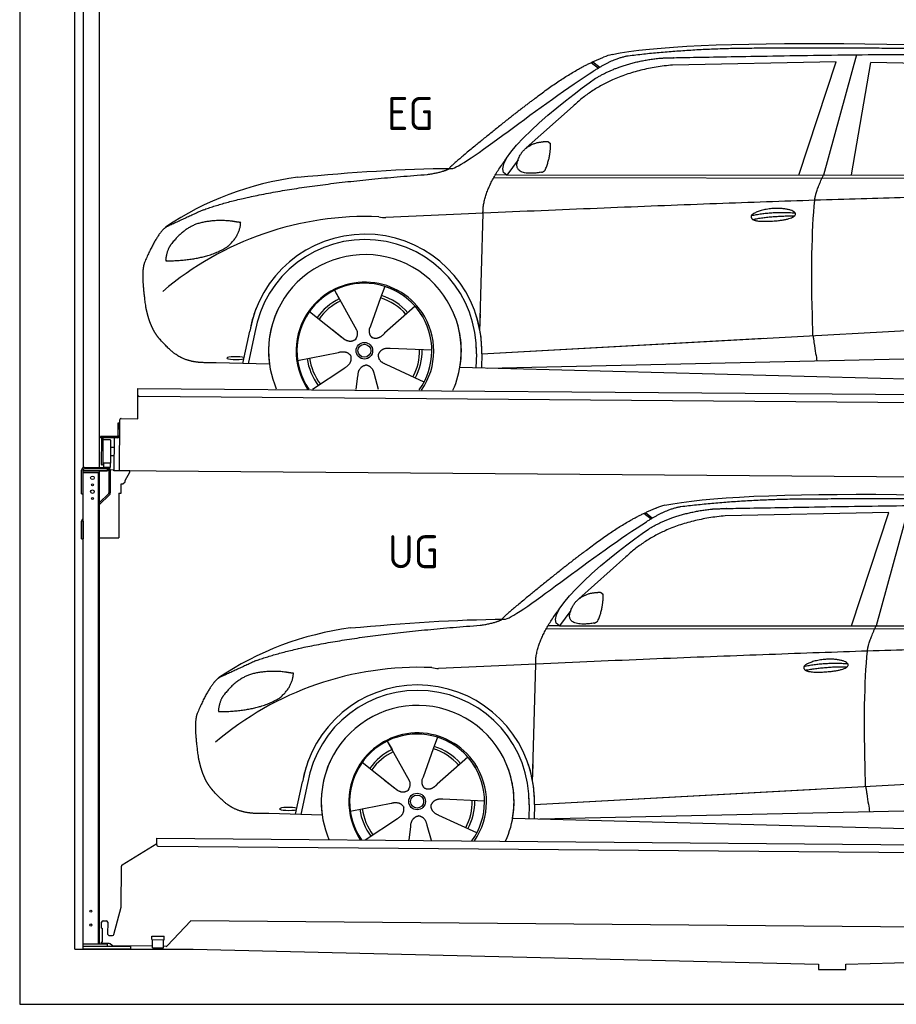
# Model space of a CAD drawing. Header units: millimetres. Extents: x -411 to 6777, y 0 to 6477.
# Tile 1 of 6: x 0 to 3183, y 0 to 3576. Entities that reach past the tile are written whole.
import ezdxf

# ---------------------------------------------------------------- set-up
doc = ezdxf.new("R2010")
doc.units = ezdxf.units.MM
for name, color, linetype, lineweight in [('car', 10, 'Continuous', 25), ('Logo', 7, 'Continuous', 25), ('Plattform', 7, 'Continuous', 25), ('Ständer hinten', 7, 'Continuous', 25)]:
    doc.layers.add(name, color=color, linetype=linetype, lineweight=lineweight)
doc.styles.get("Standard").update_dxf_attribs({"font": 'ISOCP.SHX'})

# ---------------------------------------------------------------- blocks, each defined once
blk = doc.blocks.new('UG Plattfrom Gl550')
at = {"layer": 'Plattform'}
for p, q in [((371.8, 506.3), (498.1, 583.5)), ((498.1, 578.8), (498.2, 597.8)), ((498.2, 597.8), (498.3, 603.8)), ((498.3, 603.8), (5435.1, 560.7)), ((5429.8, 530.7), (503, 573.7)), ((368.7, 352.3), (369.4, 502.1)), ((342.2, 253.9), (368.7, 352.3)), ((297.4, 276.5), (297.6, 298.5)), ((302.6, 303.5), (314.6, 303.4)), ((319.6, 298.3), (319.2, 255.3)), ((621.4, 302.7), (535.3, 212)), ((5347, 261.5), (621.4, 302.7)), ((297.4, 276.5), (299.7, 276.5)), ((299.7, 276.5), (299.3, 225.5)), ((296.9, 220.5), (297, 225.5)), ((325.2, 220.3), (296.9, 220.5)), ((299.3, 225.5), (297, 225.5)), ((324.2, 250.3), (337.3, 250.2)), ((335.5, 213.3), (328.3, 219.2)), ((479.6, 234.9), (479.7, 247.9)), ((479.6, 234.9), (524.6, 234.5)), ((479.7, 247.9), (524.7, 247.5)), ((481.8, 204.9), (482.1, 234.9)), ((521.8, 204.6), (522.1, 234.6)), ((524.6, 234.5), (524.7, 247.5)), ((481.8, 210.9), (338.6, 212.2)), ((481.8, 204.9), (521.8, 204.6)), ((531.7, 210.5), (521.8, 210.6))]:
    blk.add_line(p, q, dxfattribs=at)
for centre, start, end in [((503.1, 578.7), 179.5, 269.5), ((374.4, 502.1), 121.4261, 179.5), ((302.6, 298.5), 89.5, 179.5), ((314.6, 298.4), 359.5, 89.5), ((324.2, 255.3), 179.5, 269.5), ((337.4, 255.2), 269.5, 344.9258), ((325.1, 215.3), 50.8402, 89.5), ((338.6, 217.2), 230.8402, 269.5), ((531.7, 215.5), 269.5, 316.4902)]:
    blk.add_arc(centre, 5, start, end, dxfattribs=at)
blk = doc.blocks.new('Palette EG Gl550')
at = {"layer": 'Plattform'}
for p, q in [((428.6, 2127), (429.5, 2237)), ((429.5, 2237), (5467.3, 2198)), ((5462.1, 2168), (434.2, 2207)), ((356.5, 2110.3), (356.1, 2064.3)), ((363.5, 2110.2), (356.5, 2110.3)), ((358.1, 2063.3), (358.5, 2110.3)), ((362.6, 1937.5), (363.6, 2122.5)), ((368.6, 2127.5), (428.6, 2127)), ((354.1, 2062.3), (292.8, 2062.8)), ((293.1, 2062.8), (293.1, 2057.8)), ((293.1, 2060.8), (355.1, 2060.3)), ((355.1, 2057.3), (293.1, 2057.8)), ((297.3, 1960.5), (298, 2054.5)), ((302, 2054.5), (301.3, 1960.5)), ((330, 2049.4), (329.3, 1965.2)), ((342.6, 2057.4), (341.7, 1937.7)), ((355.1, 2057.3), (355.1, 2060.3)), ((363.1, 2063.2), (358.1, 2063.3)), ((358.2, 2063.3), (363.1, 2063.2)), ((342.3, 2021.9), (329.8, 2022.3)), ((342.1, 1991.7), (329.5, 1991.8)), ((328.9, 1965), (303.9, 1965)), ((303.9, 1965), (303.9, 1950)), ((328.9, 1965), (303.9, 1965)), ((303.9, 1965), (303.9, 1950)), ((303.9, 1950), (328.9, 1950)), ((328.9, 1950), (303.9, 1950)), ((328.9, 1965), (328.9, 1950)), ((328.9, 1965), (328.9, 1950)), ((5465, 1898), (341.7, 1937.7))]:
    blk.add_line(p, q, dxfattribs=at)
for centre, radius, start, end in [((434.3, 2212), 5, 179.556, 269.556), ((368.6, 2122.5), 5, 89.556, 179.556), ((300, 2054.5), 2, 359.3444, 179.3444), ((302.4, 2050.4), 0.4, 179.3444, 271.7264), ((313.4, 1723.4), 326.8, 87.1681, 91.938), ((329.6, 2049.4), 0.4, 359.3444, 86.9565), ((354.1, 2064.3), 2.01, 269.7445, 359.3674), ((355.1, 2063.3), 3, 269.7663, 359.5554), ((355.1, 2063.3), 6, 269.556, 359.556), ((355.1, 2063.3), 6, 269.5566, 359.5553), ((299.3, 1960.5), 2, 179.3444, 359.3444), ((301.7, 1964.6), 0.4, 86.9623, 179.3444), ((302.7, 1973.3), 8.39, 263.3001, 278.0521), ((328.9, 1965.2), 0.4, 267.6536, 359.3444)]:
    blk.add_arc(centre, radius, start, end, dxfattribs=at)
blk = doc.blocks.new('Ständer hinten')
at = {"layer": 'Ständer hinten'}
for p, q in [((229.9, 4962), (229.9, 1948.6)), ((229.9, 4962), (289.9, 4962)), ((289.9, 1950), (289.9, 4962)), ((289.9, 4842), (312.9, 4842)), ((312.9, 4842), (312.9, 4590.7)), ((312.9, 4500.8), (312.9, 4340.7)), ((312.9, 4340.7), (289.9, 4341)), ((230, 1940), (230, 1937)), ((230, 1937), (318.9, 1937)), ((318.9, 1945), (235, 1945)), ((318.9, 1945), (318.9, 1937))]:
    blk.add_line(p, q, dxfattribs=at)
blk = doc.blocks.new('Ständer_hinten_GT175')
at = {"layer": 'Ständer hinten'}
for p, q in [((225, 1854), (225, 1940)), ((230, 200), (230, 1940)), ((319, 1937), (230, 1937)), ((230, 1932), (290, 1932)), ((235, 1950), (319, 1950)), ((319, 1945), (235, 1945)), ((285, 1932), (285, 218)), ((290, 218), (290, 1937)), ((319, 1937), (319, 1945)), ((324, 1940), (324, 1857.2)), ((329, 1940), (328.9, 1857.1)), ((341.8, 1939.5), (329, 1940.6)), ((341.8, 1937.7), (341.8, 1939.5)), ((399.8, 1937.2), (341.8, 1937.7)), ((383, 1901.9), (399.7, 1932.7)), ((399.7, 1932.7), (399.8, 1937.2)), ((374, 1890.5), (382.9, 1897.4)), ((382.9, 1897.4), (383, 1897.8)), ((383, 1897.8), (383, 1901.9)), ((369, 1857), (369, 1890.5)), ((369, 1890.5), (374, 1890.5)), ((225, 1854), (230, 1854)), ((290, 1822.1), (322.5, 1853.6)), ((325.9, 1850), (290, 1815.2)), ((360, 1856.3), (369, 1857)), ((360, 1856.3), (360, 1694)), ((230, 1754.9), (225, 1754.9)), ((225, 1690), (225, 1754.9)), ((228.1, 1762.1), (230, 1764)), ((230, 1754.9), (230, 1690)), ((225, 1690), (230, 1690)), ((290, 1694), (360, 1694)), ((319, 218), (230, 218)), ((319, 210), (319, 218)), ((404, 210), (230, 210)), ((404, 200), (230, 200)), ((404, 200), (404, 210))]:
    blk.add_line(p, q, dxfattribs=at)
for centre, radius in [((264, 1912), 6.5), ((264, 1862), 6.5), ((264, 1887), 3.7), ((264, 1837), 3.7), ((258.6, 338), 3.7), ((258.6, 288), 3.7)]:
    blk.add_circle(centre, radius, dxfattribs=at)
for centre, radius, start, end in [((235, 1940), 10, 90, 180), ((235, 1940), 5, 90, 180), ((319, 1940), 10, 0.0086, 89.9915), ((319, 1940), 5, 0, 90), ((319, 1857.2), 5, 314.0428, 0), ((318.9, 1857.1), 10, 314.1186, 0), ((235, 1754.9), 10, 134.1186, 180)]:
    blk.add_arc(centre, radius, start, end, dxfattribs=at)
blk = doc.blocks.new('Car_EG')
at = {"layer": 'car'}
for p, q in [((3037.9, 3448.8), (2918.5, 3011.9)), ((2075.4, 3420.6), (2101.4, 3400.1)), ((2081.3, 3423.3), (2106.7, 3403.2)), ((2964.5, 3423), (2370.7, 3411.1)), ((2828.5, 3011.9), (2964.5, 3423)), ((3020.2, 3012), (3091, 3421.1)), ((3792.6, 3404.8), (3091, 3421.1)), ((2009.8, 3262.5), (1839, 3110.1)), ((1809.4, 3067), (1768.3, 3011.3)), ((1768.3, 3011.3), (1727, 3012.4)), ((1768.3, 3011.3), (4420.2, 3012.7)), ((1721.3, 3002.4), (4364.6, 2999.2)), ((1671.2, 2447.6), (1682.3, 2873.1)), ((1143.3, 2593.6), (1160.5, 2562.6)), ((1143.5, 2593.6), (1222.8, 2449.9)), ((1325.6, 2607.3), (1310.5, 2565.6)), ((1310.5, 2565.6), (1273.2, 2462.5)), ((1052.3, 2516.4), (1171, 2422.3)), ((1435.9, 2535.1), (1325, 2437)), ((1671.2, 2447.6), (1672.8, 2508.3)), ((810, 2327.3), (835.6, 2444.9)), ((854.1, 2439.5), (829.5, 2326.7)), ((1133.8, 2451.8), (1180.1, 2415.1)), ((1273.2, 2462.5), (1269.4, 2452.2)), ((1677.7, 2363), (3547.7, 2465.1)), ((1677.7, 2363), (2701.8, 2419)), ((1009, 2338.8), (1157.7, 2367.7)), ((1496.5, 2375.5), (1345.2, 2381.8)), ((1658.1, 2362.4), (1656.8, 2312)), ((1677.7, 2363), (1676.5, 2311.5)), ((907, 2324.7), (712.8, 2329.9)), ((1697, 2310.9), (3582.9, 2352.3)), ((1063.5, 2234.5), (1180.5, 2312.2)), ((1468.3, 2259.5), (1331, 2323.5)), ((1598.6, 2313.5), (3647.1, 2260.1)), ((1222.2, 2233.1), (1228.3, 2282.6)), ((1303.4, 2232.4), (1288.2, 2287.1))]:
    blk.add_line(p, q, dxfattribs=at)
for radius in [30.1, 23.6]:
    blk.add_circle((1251.5, 2373.8), radius, dxfattribs=at)
for centre, radius, start, end in [((2188.5, 3279.2), 174.5, 102.3489, 113.0153), ((1156.1, 1891.5), 1122.3, 97.5147, 123.9129), ((1259.2, 1720.1), 1141.2, 87.724, 130.3913), ((1332, 2974.5), 117.4, 256.4608, 268.6636), ((1253.6, 2372.9), 424.2, 10.1481, 170.2223), ((1253.4, 2372.7), 404.8, 358.5419, 170.499), ((1253.6, 2372.9), 350, 350.2258, 187.9239), ((1251.5, 2373.8), 245, 51.7123, 188.2101), ((1253.6, 2372.9), 250, 34.003, 143.5989), ((1251.5, 2373.8), 245, 30.221, 72.4019), ((1251.5, 2373.8), 209.6, 115.7372, 144.8747), ((1251.5, 2373.8), 200.6, 115.5705, 145.0215), ((1251.5, 2373.8), 200.6, 41.1155, 72.9111), ((1251.5, 2373.8), 209.6, 41.1302, 72.8747), ((1253.6, 2372.9), 424.2, 158.9384, 170.2223), ((1253.6, 2372.9), 350, 154.4856, 203.0931), ((1253.6, 2372.9), 350, 154.4856, 157.347), ((1253.6, 2372.9), 250, 143.5989, 213.5789), ((1251.5, 2373.8), 245, 144.4019, 214.6129), ((1253.6, 2372.9), 250, 143.5989, 147.9713), ((1251.5, 2373.8), 245, 143.0042, 147.4925), ((1251.5, 2373.8), 200.6, 41.1155, 44.3784), ((1251.5, 2373.8), 245, 324.3871, 34.5977), ((1253.6, 2372.9), 250, 325.4211, 34.003), ((1253.6, 2372.9), 250, 29.7422, 34.003), ((1253.6, 2372.9), 350, 350.2258, 23.1163), ((1253.6, 2372.9), 424.2, 358.6661, 18.6635), ((1253.6, 2372.9), 350, 335.9069, 11.3993), ((1253.6, 2372.9), 404.6, 358.5068, 9.6777), ((1253.6, 2372.9), 424.2, 358.6661, 9.1695), ((1251.5, 2373.8), 200.6, 331.5904, 1.0215), ((1251.5, 2373.8), 209.6, 331.7372, 0.8747), ((1251.5, 2373.8), 209.6, 187.7372, 216.8747), ((1251.5, 2373.8), 200.6, 187.5904, 217.0215)]:
    blk.add_arc(centre, radius, start, end, dxfattribs=at)
blk.add_ellipse((785.5, 2346.9), major_axis=(33.6, -0.3), ratio=0.157274, start_param=0.513473, end_param=5.704241, dxfattribs=at)
for points, degree in [([(2151.2, 3449.7), (2438.8, 3511.3), (3323.8, 3498), (4495.8, 3434.7)], 3), ([(2681.9, 3472.1), (2439, 3472), (2209.6, 3444.1)], 2), ([(3646, 3457.4), (3297.8, 3476.8), (2681.9, 3472.1)], 2), ([(1866.9, 3286.8), (2008, 3397.1), (2120.2, 3439.8)], 2), ([(2209.6, 3444.1), (2153.4, 3435.1), (2085, 3389.8)], 2), ([(2091.3, 3363.1), (2185.1, 3420.8), (2320.7, 3436)], 2), ([(2370.7, 3411.1), (2146.6, 3391.8), (2009.8, 3262.5)], 2), ([(1568.6, 3035.8), (1604.3, 3032), (1906.5, 3280.9), (2085, 3389.8)], 3), ([(1768.3, 3011.3), (1685.3, 3051.4), (1979.2, 3287.7), (2091.3, 3363.1)], 3), ([(1866.9, 3286.8), (1785.8, 3226.3), (1683.4, 3142.9), (1554.1, 3037.7), (1560, 3035.7)], 4), ([(1817.6, 3084.6), (1834.1, 3114.9), (1876.9, 3129)], 2), ([(1876.9, 3129), (1905.6, 3134.7), (1918.5, 3133.5)], 2), ([(1908.1, 3029.4), (1929.6, 3082.4), (1927, 3127.3)], 2), ([(1918.5, 3133.5), (1924.5, 3127.4), (1927, 3127.3)], 2), ([(1894.6, 3021.7), (1772.4, 3003), (1817.6, 3084.6)], 2), ([(1682.3, 2873.1), (1679.9, 2956.7), (1768.8, 3074)], 2), ([(667.1, 2885.4), (903.7, 2972), (1480.7, 3013.9)], 2), ([(1009.4, 3004.2), (1205.7, 3022.1), (1390.9, 3035.2), (1568.6, 3035.8)], 3), ([(1480.7, 3013.9), (1533.9, 3021.8), (1559.7, 3034.7)], 2), ([(1894.6, 3021.7), (1900.7, 3023.5), (1908.1, 3029.4)], 2), ([(2886.6, 2920), (2889.7, 2951), (2918.5, 3011.9)], 2), ([(4638.8, 2941), (3762.4, 2969.4), (1329.3, 2857.2)], 2), ([(667.1, 2885.4), (532.9, 2823.5)], 1), ([(2656.5, 2864.7), (2732, 2880.9), (2815.5, 2874.4)], 2), ([(2661.4, 2850.8), (2735.6, 2864.7), (2813.5, 2863.3)], 2), ([(643.1, 2834.4), (590.8, 2813.7), (552.7, 2763.7)], 2), ([(770, 2844.2), (702.5, 2851.9), (643.1, 2834.4)], 2), ([(752.9, 2750.7), (798.9, 2787.7), (802.6, 2839.5)], 2), ([(802.6, 2839.5), (784.9, 2841.6), (770, 2844.2)], 2), ([(532.9, 2823.5), (498.2, 2800.8), (453.2, 2693.7)], 2), ([(552.7, 2763.7), (534.5, 2743.9), (529.7, 2702.6)], 2), ([(531, 2700.3), (675.7, 2700.9), (752.9, 2750.7)], 2), ([(453.2, 2693.7), (446.7, 2677.8), (444.7, 2649.3), (445.7, 2616.9), (456.9, 2533.7)], 4), ([(529.7, 2702.6), (533.1, 2702.5), (531, 2700.3)], 2), ([(1171, 2422.3), (1194.3, 2400.4), (1217.6, 2413.8)], 2), ([(1157.7, 2367.7), (1188.4, 2376.4), (1203, 2353.9)], 2), ([(1331, 2323.5), (1301, 2334.5), (1302.5, 2361.3)], 2), ([(1345.2, 2381.8), (1313.5, 2385.8), (1302.5, 2361.3)], 2), ([(1180.5, 2312.2), (1208.5, 2327.6), (1203, 2353.9)], 2), ([(1228.3, 2282.6), (1229.5, 2314.6), (1255.5, 2321.5)], 2), ([(1288.2, 2287.1), (1282.2, 2318.5), (1255.5, 2321.5)], 2)]:
    blk.add_open_spline(points, degree=degree, dxfattribs=at)
for points, degree, knots in [([(2320.7, 3436), (2347.3, 3438), (2486.7, 3439.9), (3508.2, 3460), (4128.4, 3453.6), (4583.8, 3281), (4560.1, 3107.3)], 4, [0.0821318, 0.0821318, 0.0821318, 0.0821318, 0.0821318, 0.258851, 0.508851, 1, 1, 1, 1, 1]), ([(2880.4, 2428.7), (2879.9, 2442.3), (2879.5, 2455.6), (2879.1, 2468.8), (2873.5, 2658.7), (2876, 2809.1), (2886.6, 2920)], 3, [0, 0, 0, 0, 0.064923, 0.064923, 0.064923, 1, 1, 1, 1]), ([(2656.5, 2864.7), (2660.7, 2869.8), (2681.9, 2885.9), (2764.7, 2905.3), (2879.8, 2868.1), (2770.8, 2840.5), (2686, 2841.9), (2651.7, 2845.8), (2656.5, 2864.7)], 5, [0, 0, 0, 0, 0, 0, 0.300106, 0.500106, 0.700106, 1, 1, 1, 1, 1, 1]), ([(456.9, 2533.7), (457.7, 2529.5), (458.6, 2525.3), (459.5, 2521.1), (460.5, 2517.1), (464, 2502.3), (468, 2488.6), (472.4, 2476.1), (477.3, 2464.8)], 4, [0.4914944, 0.4914944, 0.4914944, 0.4914944, 0.4914944, 0.5422469, 0.5422469, 0.5422469, 0.5422469, 0.728655, 0.728655, 0.728655, 0.728655, 0.728655]), ([(476.9, 2465.5), (478.3, 2462.3), (479.7, 2459.2), (481.1, 2456.2), (482.6, 2453.3), (488.2, 2442.2), (494.2, 2432.8), (500.4, 2424.9), (506.9, 2417.4)], 4, [0.7288005, 0.7288005, 0.7288005, 0.7288005, 0.7288005, 0.7843928, 0.7843928, 0.7843928, 0.7843928, 1, 1, 1, 1, 1]), ([(1222.8, 2449.9), (1224.5, 2445.8), (1225.5, 2441.8), (1225.8, 2437.9), (1226.4, 2429.3), (1223.7, 2421.3), (1217.6, 2413.8)], 3, [0.2167758, 0.2167758, 0.2167758, 0.2167758, 0.4600873, 0.4600873, 0.4600873, 1, 1, 1, 1]), ([(1269.4, 2452.2), (1268.8, 2449), (1268.5, 2446), (1268.6, 2443.1), (1269, 2440.3), (1269.7, 2434.5), (1271.7, 2429.2), (1275.3, 2424.6), (1280.2, 2421.6)], 4, [0.3191838, 0.3191838, 0.3191838, 0.3191838, 0.3191838, 0.5438253, 0.5438253, 0.5438253, 0.5438253, 1, 1, 1, 1, 1]), ([(1325, 2437), (1325, 2437), (1325, 2437), (1325, 2437), (1325, 2437), (1315.9, 2427.3), (1305.2, 2417.4), (1290.9, 2415), (1280.2, 2421.6)], 4, [-0.000003, -0.000003, -0.000003, -0.000003, -0.000003, 0, 0, 0, 0, 1, 1, 1, 1, 1]), ([(712.8, 2329.9), (688.1, 2330.6), (632.5, 2327), (596.4, 2340.9), (552.8, 2366), (506.9, 2417.4)], 4, [0, 0, 0, 0, 0, 0.597866, 1, 1, 1, 1, 1]), ([(2880.4, 2428.7), (2881, 2424), (2881.7, 2419.5), (2882.4, 2415.2), (2883, 2411.2), (2883.5, 2407.3), (2884.1, 2403.5), (2888.6, 2373.3), (2892.2, 2351.2), (2894.7, 2337.2)], 3, [-0.000011, -0.000011, -0.000011, -0.000011, 0.107576, 0.107576, 0.107576, 0.206414, 0.206414, 0.206414, 1, 1, 1, 1])]:
    blk.add_open_spline(points, degree=degree, knots=knots, dxfattribs=at)
blk = doc.blocks.new('Car_147')
at = {"layer": 'car'}
for p, q in [((3229.2, 1811.5), (3109.9, 1374.6)), ((2266.8, 1783.3), (2292.7, 1762.8)), ((2272.6, 1786), (2298, 1765.9)), ((3155.8, 1785.7), (2562, 1773.8)), ((3019.9, 1374.6), (3155.8, 1785.7)), ((2201.2, 1625.2), (2030.4, 1472.8)), ((2000.7, 1429.7), (1959.6, 1374)), ((1912.6, 1365.1), (4556, 1361.9)), ((1959.6, 1374), (1918.4, 1375.1)), ((1959.6, 1374), (4611.6, 1375.4)), ((1862.5, 810.3), (1873.6, 1235.8)), ((1517, 970), (1501.9, 928.3)), ((1334.7, 956.3), (1351.9, 925.3)), ((1334.8, 956.3), (1414.2, 812.6)), ((1501.9, 928.3), (1464.5, 825.2)), ((1627.3, 897.8), (1516.3, 799.7)), ((1243.7, 879.1), (1362.3, 785)), ((1862.5, 810.3), (1864.1, 871)), ((1464.5, 825.2), (1460.7, 814.9)), ((1869, 725.7), (3739, 827.8)), ((1001.4, 690), (1027, 807.6)), ((1045.5, 802.2), (1020.9, 689.4)), ((1325.2, 814.5), (1371.4, 777.8)), ((1869, 725.7), (2893.1, 781.7)), ((1200.4, 701.5), (1349, 730.4)), ((1687.9, 738.2), (1536.6, 744.5)), ((1849.4, 725.1), (1848.1, 674.7)), ((1869, 725.7), (1867.8, 674.2)), ((1098.3, 687.4), (904.1, 692.6)), ((1659.6, 622.2), (1522.4, 686.2)), ((1888.4, 673.6), (3774.2, 715)), ((1254.9, 597.2), (1371.8, 674.9)), ((1413.6, 595.8), (1419.7, 645.3)), ((1494.8, 595.1), (1479.5, 649.8)), ((1789.9, 676.2), (3838.5, 622.8))]:
    blk.add_line(p, q, dxfattribs=at)
for radius in [30.1, 23.6]:
    blk.add_circle((1442.9, 736.5), radius, dxfattribs=at)
for centre, radius, start, end in [((2379.8, 1641.9), 174.5, 102.3489, 113.0153), ((1347.5, 254.1), 1122.3, 97.5147, 123.9129), ((1450.6, 82.8), 1141.2, 87.724, 130.3913), ((1523.4, 1337.2), 117.4, 256.4608, 268.6636), ((1445, 735.6), 424.2, 10.1481, 170.2223), ((1444.7, 735.4), 404.8, 358.5419, 170.499), ((1445, 735.6), 350, 350.2258, 187.9239), ((1442.9, 736.5), 245, 51.7123, 188.2101), ((1445, 735.6), 250, 34.003, 143.5989), ((1442.9, 736.5), 245, 30.221, 72.4019), ((1442.9, 736.5), 209.6, 41.1302, 72.8747), ((1442.9, 736.5), 209.6, 115.7372, 144.8747), ((1442.9, 736.5), 200.6, 115.5705, 145.0215), ((1442.9, 736.5), 200.6, 41.1155, 72.9111), ((1445, 735.6), 424.2, 158.9384, 170.2223), ((1445, 735.6), 350, 154.4856, 203.0931), ((1445, 735.6), 350, 154.4856, 157.347), ((1445, 735.6), 250, 143.5989, 213.5789), ((1442.9, 736.5), 245, 144.4019, 214.6129), ((1445, 735.6), 250, 143.5989, 147.9713), ((1442.9, 736.5), 245, 143.0042, 147.4925), ((1442.9, 736.5), 200.6, 41.1155, 44.3784), ((1442.9, 736.5), 245, 324.3871, 34.5977), ((1445, 735.6), 250, 325.4211, 34.003), ((1445, 735.6), 250, 29.7422, 34.003), ((1445, 735.6), 350, 350.2258, 23.1163), ((1445, 735.6), 424.2, 358.6661, 18.6635), ((1445, 735.6), 350, 335.9069, 11.3993), ((1445, 735.6), 404.6, 358.5068, 9.6777), ((1445, 735.6), 424.2, 358.6661, 9.1695), ((1442.9, 736.5), 200.6, 331.5904, 1.0215), ((1442.9, 736.5), 209.6, 331.7372, 0.8747), ((1442.9, 736.5), 209.6, 187.7372, 216.8747), ((1442.9, 736.5), 200.6, 187.5904, 217.0215)]:
    blk.add_arc(centre, radius, start, end, dxfattribs=at)
blk.add_ellipse((976.9, 709.6), major_axis=(33.6, -0.3), ratio=0.157274, start_param=0.513473, end_param=5.704241, dxfattribs=at)
for points, degree in [([(2342.5, 1812.4), (2630.1, 1874), (3515.1, 1860.7), (4687.1, 1797.4)], 3), ([(2873.2, 1834.8), (2630.4, 1834.7), (2401, 1806.8)], 2), ([(3837.4, 1820.1), (3489.2, 1839.5), (2873.2, 1834.8)], 2), ([(2058.2, 1649.5), (2199.3, 1759.8), (2311.6, 1802.5)], 2), ([(2401, 1806.8), (2344.7, 1797.8), (2276.3, 1752.5)], 2), ([(2282.7, 1725.8), (2376.5, 1783.5), (2512.1, 1798.7)], 2), ([(1760, 1398.5), (1795.6, 1394.7), (2097.9, 1643.6), (2276.3, 1752.5)], 3), ([(2562, 1773.8), (2337.9, 1754.5), (2201.2, 1625.2)], 2), ([(1959.6, 1374), (1876.6, 1414.1), (2170.6, 1650.4), (2282.7, 1725.8)], 3), ([(2058.2, 1649.5), (1977.1, 1589), (1874.8, 1505.6), (1745.4, 1400.4), (1751.4, 1398.4)], 4), ([(2009, 1447.3), (2025.5, 1477.6), (2068.2, 1491.7)], 2), ([(2068.2, 1491.7), (2096.9, 1497.4), (2109.8, 1496.2)], 2), ([(2099.5, 1392.1), (2120.9, 1445.1), (2118.3, 1490)], 2), ([(2109.8, 1496.2), (2115.9, 1490.1), (2118.3, 1490)], 2), ([(1873.6, 1235.8), (1871.3, 1319.4), (1960.2, 1436.7)], 2), ([(2086, 1384.4), (1963.8, 1365.7), (2009, 1447.3)], 2), ([(1200.7, 1366.9), (1397, 1384.8), (1582.2, 1397.9), (1760, 1398.5)], 3), ([(1672.1, 1376.6), (1725.2, 1384.5), (1751.1, 1397.4)], 2), ([(858.5, 1248.1), (1095.1, 1334.7), (1672.1, 1376.6)], 2), ([(2086, 1384.4), (2092, 1386.2), (2099.5, 1392.1)], 2), ([(3077.9, 1282.7), (3081.1, 1313.7), (3109.9, 1374.6)], 2), ([(4830.2, 1303.7), (3953.8, 1332.1), (1520.6, 1219.9)], 2), ([(858.5, 1248.1), (724.2, 1186.2)], 1), ([(2847.8, 1227.4), (2923.4, 1243.6), (3006.8, 1237.1)], 2), ([(2852.8, 1213.5), (2926.9, 1227.4), (3004.8, 1226)], 2), ([(724.2, 1186.2), (689.6, 1163.5), (644.6, 1056.4)], 2), ([(834.4, 1197.1), (782.1, 1176.4), (744.1, 1126.4)], 2), ([(961.4, 1206.9), (893.8, 1214.6), (834.4, 1197.1)], 2), ([(944.2, 1113.4), (990.3, 1150.4), (994, 1202.2)], 2), ([(994, 1202.2), (976.3, 1204.3), (961.4, 1206.9)], 2), ([(744.1, 1126.4), (725.8, 1106.6), (721.1, 1065.3)], 2), ([(722.4, 1063), (867.1, 1063.6), (944.2, 1113.4)], 2), ([(644.6, 1056.4), (638.1, 1040.5), (636, 1012), (637.1, 979.6), (648.2, 896.4)], 4), ([(721.1, 1065.3), (724.5, 1065.2), (722.4, 1063)], 2), ([(1362.3, 785), (1385.6, 763.1), (1409, 776.5)], 2), ([(1349, 730.4), (1379.8, 739.1), (1394.4, 716.6)], 2), ([(1371.8, 674.9), (1399.8, 690.3), (1394.4, 716.6)], 2), ([(1522.4, 686.2), (1492.4, 697.2), (1493.9, 724)], 2), ([(1536.6, 744.5), (1504.9, 748.5), (1493.9, 724)], 2), ([(1419.7, 645.3), (1420.9, 677.3), (1446.8, 684.2)], 2), ([(1479.5, 649.8), (1473.5, 681.2), (1446.8, 684.2)], 2)]:
    blk.add_open_spline(points, degree=degree, dxfattribs=at)
for points, degree, knots in [([(2512.1, 1798.7), (2538.6, 1800.7), (2678.1, 1802.6), (3699.5, 1822.7), (4319.8, 1816.3), (4775.2, 1643.7), (4751.5, 1470)], 4, [0.0821318, 0.0821318, 0.0821318, 0.0821318, 0.0821318, 0.258851, 0.508851, 1, 1, 1, 1, 1]), ([(2847.8, 1227.4), (2852.1, 1232.5), (2873.2, 1248.6), (2956.1, 1268), (3071.1, 1230.8), (2962.2, 1203.2), (2877.4, 1204.6), (2843.1, 1208.5), (2847.8, 1227.4)], 5, [0, 0, 0, 0, 0, 0, 0.300106, 0.500106, 0.700106, 1, 1, 1, 1, 1, 1]), ([(3071.7, 791.4), (3071.2, 805), (3070.8, 818.3), (3070.4, 831.5), (3064.8, 1021.4), (3067.3, 1171.8), (3077.9, 1282.7)], 3, [0, 0, 0, 0, 0.064923, 0.064923, 0.064923, 1, 1, 1, 1]), ([(648.2, 896.4), (649.1, 892.2), (650, 888), (650.9, 883.8), (651.9, 879.8), (655.4, 865), (659.4, 851.3), (663.8, 838.8), (668.6, 827.5)], 4, [0.4914944, 0.4914944, 0.4914944, 0.4914944, 0.4914944, 0.5422469, 0.5422469, 0.5422469, 0.5422469, 0.728655, 0.728655, 0.728655, 0.728655, 0.728655]), ([(668.3, 828.2), (669.7, 825), (671.1, 821.9), (672.5, 818.9), (673.9, 816), (679.6, 804.9), (685.5, 795.5), (691.8, 787.6), (698.3, 780.1)], 4, [0.7288005, 0.7288005, 0.7288005, 0.7288005, 0.7288005, 0.7843928, 0.7843928, 0.7843928, 0.7843928, 1, 1, 1, 1, 1]), ([(1414.2, 812.6), (1415.9, 808.5), (1416.8, 804.5), (1417.1, 800.6), (1417.8, 792), (1415.1, 784), (1409, 776.5)], 3, [0.2167758, 0.2167758, 0.2167758, 0.2167758, 0.4600873, 0.4600873, 0.4600873, 1, 1, 1, 1]), ([(1460.7, 814.9), (1460.2, 811.7), (1459.9, 808.7), (1460, 805.8), (1460.3, 803), (1461.1, 797.2), (1463.1, 791.9), (1466.6, 787.3), (1471.5, 784.3)], 4, [0.3191838, 0.3191838, 0.3191838, 0.3191838, 0.3191838, 0.5438253, 0.5438253, 0.5438253, 0.5438253, 1, 1, 1, 1, 1]), ([(1516.3, 799.7), (1516.3, 799.7), (1516.3, 799.7), (1516.3, 799.7), (1516.3, 799.7), (1507.2, 790), (1496.6, 780.1), (1482.3, 777.7), (1471.5, 784.3)], 4, [-0.000003, -0.000003, -0.000003, -0.000003, -0.000003, 0, 0, 0, 0, 1, 1, 1, 1, 1]), ([(3071.7, 791.4), (3072.4, 786.7), (3073.1, 782.2), (3073.7, 777.9), (3074.3, 773.9), (3074.9, 770), (3075.5, 766.2), (3080, 736), (3083.5, 713.9), (3086, 699.9)], 3, [-0.000011, -0.000011, -0.000011, -0.000011, 0.107576, 0.107576, 0.107576, 0.206414, 0.206414, 0.206414, 1, 1, 1, 1]), ([(904.1, 692.6), (879.5, 693.3), (823.8, 689.7), (787.8, 703.6), (744.1, 728.7), (698.3, 780.1)], 4, [0, 0, 0, 0, 0, 0.597866, 1, 1, 1, 1, 1])]:
    blk.add_open_spline(points, degree=degree, knots=knots, dxfattribs=at)
blk = doc.blocks.new('Gebäude_375_GT175')
for p, q in [((0, 5900), (0, 0)), ((200, 200), (200, 5700)), ((200, 200), (630.1, 200)), ((630.1, 200), (2900, 146.1)), ((3000, 146.1), (5231.6, 200)), ((2900, 146.1), (2900, 126.1)), ((3000, 126.1), (3000, 146.1)), ((2900, 126.1), (3000, 126.1)), ((0, 0), (5900, 0))]:
    blk.add_line(p, q)

msp = doc.modelspace()

# ---------------------------------------------------------------- block references
for name in ['Gebäude_375_GT175', 'Car_EG', 'Palette EG Gl550', 'Ständer_hinten_GT175', 'Car_147', 'UG Plattfrom Gl550']:
    msp.add_blockref(name, (0, 0))
at = {"layer": 'Ständer hinten'}
msp.add_blockref('Ständer hinten', (0, 0), dxfattribs=at)

# ---------------------------------------------------------------- texts
msp.add_text('UG', height=120).set_placement((1337.66, 1583.58))
at = {"layer": 'Logo'}
msp.add_text('EG', height=120, dxfattribs=at).set_placement((1334, 3175.32))

doc.saveas('drawing.dxf')
